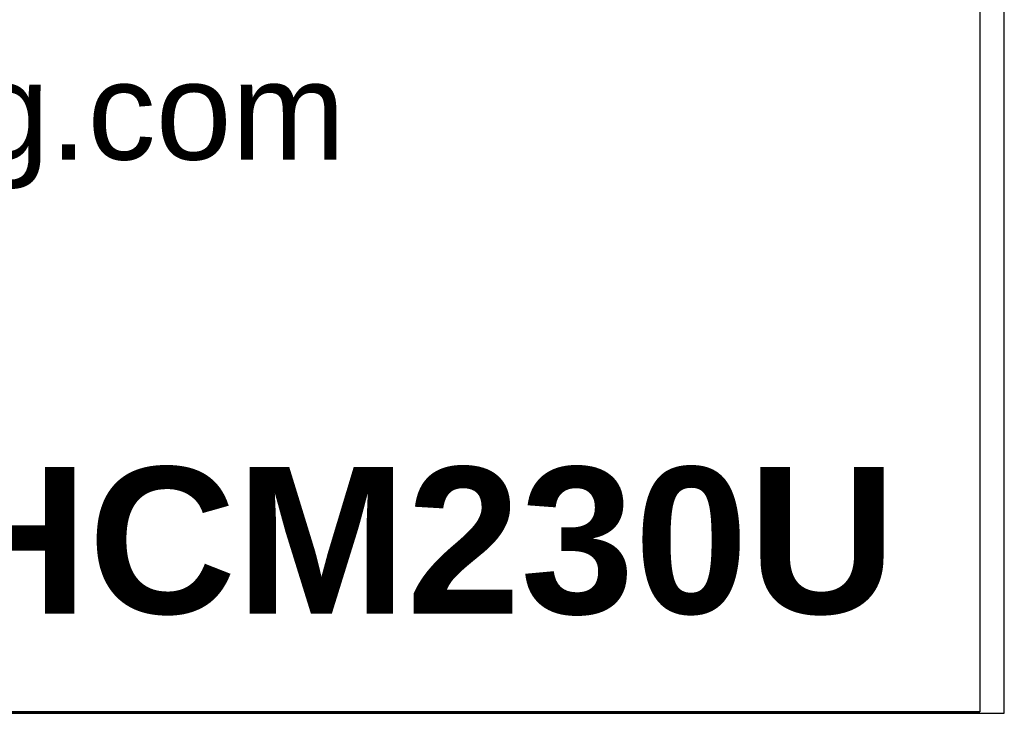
# Model space of a CAD drawing. Header units: inches. Extents: x 0 to 52.8, y 0 to 39.5.
# Tile 7 of 11: x 48.9 to 52.8, y 0 to 2.8. Entities that reach past the tile are written whole.
import ezdxf
from ezdxf.enums import TextEntityAlignment as Align

# ---------------------------------------------------------------- set-up
doc = ezdxf.new("R2010")
doc.units = ezdxf.units.IN
doc.header["$MEASUREMENT"] = 0
doc.layers.add('Default', color=7, linetype='Continuous')
doc.styles.add('SEACAD_ArialB', font='arialbd.ttf')

# ---------------------------------------------------------------- blocks, each defined once
blk = doc.blocks.new('SEANNOT_GROUP2')
at = {"layer": 'Default', "color": 7, "linetype": 'Continuous', "style": 'SEACAD_ArialB'}
blk.add_text('HCM230U', height=2.25, dxfattribs=at).set_placement((-15.97, 3.761), align=Align.TOP_LEFT)
blk = doc.blocks.new('Block13')
at = {"layer": 'Default', "color": 7, "linetype": 'Continuous'}
for p, q in [((3.5155, 1.6479), (3.5155, 0)), ((3.5155, 0), (0, 0))]:
    blk.add_line(p, q, dxfattribs=at)
at = {"layer": 'Default', "insert": (1.3679, 0.6657), "char_height": 0.1, "width": 1.572281, "attachment_point": 1}
blk.add_mtext('{\\fArial|b0||i0||c0|p34;\\C7;\\H0.1;\\W1.;www.hammondmfg.com}', dxfattribs=at)
blk = doc.blocks.new('Block11')
at = {"layer": 'Default', "color": 7}
blk.add_blockref('Block13', (0, 0), dxfattribs=at)
blk = doc.blocks.new('Block10')
at = {"layer": 'Default', "color": 7}
blk.add_blockref('Block11', (0, 0), dxfattribs=at)
blk = doc.blocks.new('Block2')
at = {"layer": 'Default', "color": 7, "linetype": 'Continuous'}
blk.add_line((-52.744, 0), (-0.012, 0), dxfattribs=at)
at = {"layer": 'Default', "color": 7, "xscale": 15, "yscale": 15, "zscale": 15}
blk.add_blockref('Block10', (-52.744, 0), dxfattribs=at)
at = {"layer": 'Default'}
blk.add_blockref('SEANNOT_GROUP2', (0, 0), dxfattribs=at)
blk = doc.blocks.new('Block222')
at = {"layer": 'Default', "color": 7}
blk.add_blockref('Block2', (106.578, -49.503), dxfattribs=at)

msp = doc.modelspace()

# ---------------------------------------------------------------- linework, layer by layer
at = {"layer": 'Default', "color": 7, "linetype": 'Continuous'}
for p, q in [((52.8448, 0), (52.8448, 39.4903)), ((0, 0), (52.8448, 0))]:
    msp.add_line(p, q, dxfattribs=at)

# ---------------------------------------------------------------- block references
at = {"layer": 'Default', "color": 7, "xscale": 0.2640676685, "yscale": 0.2640676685, "zscale": 0.2640676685}
msp.add_blockref('Block222', (24.6051, 13.0777), dxfattribs=at)

doc.saveas('drawing.dxf')
